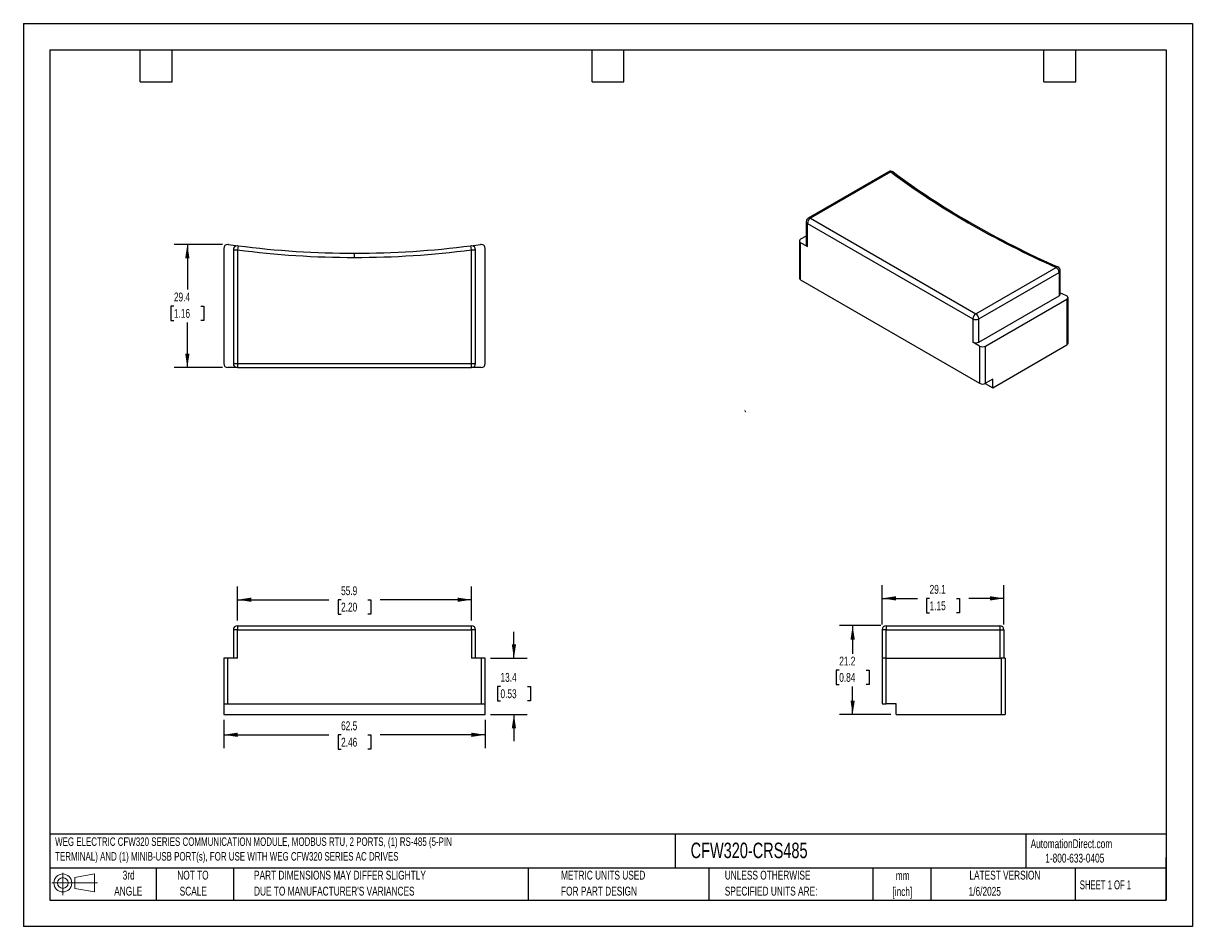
# Model space of a CAD drawing. Header units: millimetres. Extents: x 0 to 279, y 0 to 216.
import ezdxf

# ---------------------------------------------------------------- set-up
doc = ezdxf.new("R2010")
doc.units = ezdxf.units.MM
doc.linetypes.add('CENTERX2', pattern=[20.32, 12.7, -2.54, 2.54, -2.54])
doc.layers.add('DIMENSIONS', color=140, linetype='Continuous', lineweight=25)
doc.layers.add('TEXT', color=140, linetype='Continuous', lineweight=25)
doc.layers.add('SLD-DEFPOINTS', color=7, linetype='Continuous')
doc.styles.add('SLDTEXTSTYLE0', font='TXT', dxfattribs={"width": 0.7})
doc.styles.add('SLDTEXTSTYLE1', font='TXT', dxfattribs={"width": 0.65})
doc.dimstyles.new('SLDDIMSTYLE0', dxfattribs={"dimtxt": 2.158008, "dimasz": 3.302, "dimexe": 0, "dimexo": 0.0625, "dimgap": 0.539502, "dimtad": 0, "dimtih": 1, "dimtoh": 1, "dimrnd": 1e-09, "dimzin": 12, "dimdsep": 46, "dimtxsty": 'SLDTEXTSTYLE0', "dimsah": 1, "dimcen": 0.09, "dimadec": 0, "dimazin": 3, "dimtfac": 1, "dimtofl": 0, "dimtmove": 0, "dimatfit": 3, "dimfxl": 0, "dimfrac": 2, "dimtolj": 1, "dimtzin": 12, "dimarcsym": 0})
doc.dimstyles.new('SLDDIMSTYLE1', dxfattribs={"dimtxt": 2.158008, "dimasz": 3.302, "dimexe": 0, "dimexo": 0.0625, "dimgap": 0.539502, "dimtad": 0, "dimtih": 1, "dimtoh": 1, "dimrnd": 1e-09, "dimzin": 12, "dimdsep": 46, "dimtxsty": 'SLDTEXTSTYLE0', "dimsah": 1, "dimcen": 0.09, "dimadec": 0, "dimazin": 3, "dimtfac": 1, "dimtmove": 0, "dimatfit": 0, "dimfxl": 0, "dimfrac": 2, "dimtolj": 1, "dimtzin": 12, "dimarcsym": 0})

# ---------------------------------------------------------------- blocks, each defined once
blk = doc.blocks.new('Block11')
at = {"color": 7, "linetype": 'Continuous', "lineweight": 18}
for p, q in [((0, 2.88), (10.87, 2.88)), ((2.59, 5.31), (2.59, 0)), ((5.48, 4.17), (10.18, 5.03)), ((5.48, 1.6), (5.48, 4.17)), ((10.18, 5.03), (10.18, 0.73)), ((5.48, 1.6), (10.18, 0.73))]:
    blk.add_line(p, q, dxfattribs=at)
for radius in [2.15, 1.29]:
    blk.add_circle((2.59, 2.88), radius, dxfattribs=at)
blk = doc.blocks.new('Block12')
at = {"layer": 'SLD-DEFPOINTS'}
blk.add_blockref('Block11', (0, 0), dxfattribs=at)
blk = doc.blocks.new('SW_NOTE_0')
at = {"layer": 'TEXT', "color": 0, "linetype": 'CENTERX2', "lineweight": 18, "char_height": 2.0253, "attachment_point": 1, "style": 'SLDTEXTSTYLE0'}
for s, insert in [('WEG ELECTRIC CFW320 SERIES COMMUNICATION MODULE, MODBUS RTU, 2 PORTS, (1) RS-485 (5-PIN', (0, 2.61)), ('TERMINAL) AND (1) MINIB-USB PORT(s), FOR USE WITH WEG CFW320 SERIES AC DRIVES', (0, -0.91))]:
    blk.add_mtext(s, dxfattribs=dict(at, insert=insert))
blk = doc.blocks.new('SW_NOTE_0_1')
at = {"layer": 'TEXT', "color": 0, "linetype": 'CENTERX2', "lineweight": 18, "char_height": 2.117, "attachment_point": 2, "style": 'SLDTEXTSTYLE0'}
for s, insert in [('mm', (2.84, 2.73)), ('[inch]', (2.76, -1.09))]:
    blk.add_mtext(s, dxfattribs=dict(at, insert=insert))
blk = doc.blocks.new('SW_NOTE_0_2')
at = {"layer": 'TEXT', "color": 0, "linetype": 'CENTERX2', "lineweight": 18, "char_height": 2.1167, "attachment_point": 1, "style": 'SLDTEXTSTYLE0'}
for s, insert in [('UNLESS OTHERWISE', (0, 2.73)), ('SPECIFIED UNITS ARE:', (0, -1.09))]:
    blk.add_mtext(s, dxfattribs=dict(at, insert=insert))
blk = doc.blocks.new('SW_NOTE_0_3')
at = {"layer": 'TEXT', "color": 0, "linetype": 'CENTERX2', "lineweight": 18, "char_height": 2.1167, "attachment_point": 1, "style": 'SLDTEXTSTYLE0'}
for s, insert in [('PART DIMENSIONS MAY DIFFER SLIGHTLY', (0, 2.73)), ("DUE TO MANUFACTURER'S VARIANCES", (0, -1.09))]:
    blk.add_mtext(s, dxfattribs=dict(at, insert=insert))
blk = doc.blocks.new('SW_NOTE_0_4')
at = {"layer": 'TEXT', "color": 0, "linetype": 'CENTERX2', "lineweight": 18, "char_height": 2.117, "attachment_point": 2, "style": 'SLDTEXTSTYLE0'}
for s, insert in [('NOT TO', (5.26, 2.73)), ('SCALE', (5.35, -1.09))]:
    blk.add_mtext(s, dxfattribs=dict(at, insert=insert))
blk = doc.blocks.new('SW_NOTE_0_5')
at = {"layer": 'TEXT', "color": 0, "linetype": 'CENTERX2', "lineweight": 18, "char_height": 2.117, "attachment_point": 2, "style": 'SLDTEXTSTYLE0'}
for s, insert in [('3rd', (2.32, 2.73)), ('ANGLE', (2.22, -1.09))]:
    blk.add_mtext(s, dxfattribs=dict(at, insert=insert))
blk = doc.blocks.new('SW_NOTE_0_6')
at = {"layer": 'TEXT', "color": 0, "linetype": 'CENTERX2', "lineweight": 18, "char_height": 2.1167, "attachment_point": 1, "style": 'SLDTEXTSTYLE0'}
for s, insert in [('METRIC UNITS USED', (0, 2.73)), ('FOR PART DESIGN', (0, -1.09))]:
    blk.add_mtext(s, dxfattribs=dict(at, insert=insert))
blk = doc.blocks.new('_D')
at = {"layer": 'DIMENSIONS'}
for p, q in [((51.17, 73.21), (51.17, 81.31)), ((107.07, 73.21), (107.07, 81.31)), ((51.17, 78.14), (72.99, 78.14)), ((75.92, 78.14), (75.19, 78.14)), ((75.19, 78.14), (75.19, 74.71)), ((82.33, 78.14), (83.05, 78.14)), ((83.05, 78.14), (83.05, 74.71)), ((107.07, 78.14), (85.25, 78.14)), ((75.19, 74.71), (75.92, 74.71)), ((83.05, 74.71), (82.33, 74.71))]:
    blk.add_line(p, q, dxfattribs=at)
for points in [[(51.17, 78.14), (54.47, 77.63), (54.47, 78.64)], [(107.07, 78.14), (103.77, 78.64), (103.77, 77.63)]]:
    blk.add_solid(points, dxfattribs=at)
at = {"layer": 'DIMENSIONS', "char_height": 2.117, "attachment_point": 1, "style": 'SLDTEXTSTYLE0'}
for s, insert in [('55.9', (75.92, 81.35)), ('2.20', (75.92, 77.44))]:
    blk.add_mtext(s, dxfattribs=dict(at, insert=insert))
blk = doc.blocks.new('_D_1')
at = {"layer": 'DIMENSIONS'}
for p, q in [((117.22, 64.14), (117.22, 70.49)), ((111.64, 64.14), (120.4, 64.14)), ((114.01, 57.43), (113.29, 57.43)), ((113.29, 57.43), (113.29, 54)), ((120.43, 57.43), (121.15, 57.43)), ((121.15, 57.43), (121.15, 54)), ((113.29, 54), (114.01, 54)), ((121.15, 54), (120.43, 54)), ((111.64, 50.72), (120.4, 50.72)), ((117.22, 50.72), (117.22, 44.37))]:
    blk.add_line(p, q, dxfattribs=at)
for points in [[(117.22, 64.14), (117.73, 67.44), (116.71, 67.44)], [(117.22, 50.72), (116.71, 47.41), (117.73, 47.41)]]:
    blk.add_solid(points, dxfattribs=at)
at = {"layer": 'DIMENSIONS', "char_height": 2.117, "attachment_point": 1, "style": 'SLDTEXTSTYLE0'}
for s, insert in [('13.4', (114.01, 60.64)), ('0.53', (114.01, 56.73))]:
    blk.add_mtext(s, dxfattribs=dict(at, insert=insert))
blk = doc.blocks.new('_D_2')
at = {"layer": 'DIMENSIONS'}
for p, q in [((47.87, 49.45), (47.87, 42.68)), ((110.37, 49.45), (110.37, 42.68)), ((47.87, 45.86), (72.99, 45.86)), ((75.92, 45.86), (75.19, 45.86)), ((75.19, 45.86), (75.19, 42.43)), ((82.33, 45.86), (83.05, 45.86)), ((83.05, 45.86), (83.05, 42.43)), ((110.37, 45.86), (85.25, 45.86)), ((75.19, 42.43), (75.92, 42.43)), ((83.05, 42.43), (82.33, 42.43))]:
    blk.add_line(p, q, dxfattribs=at)
for points in [[(47.87, 45.86), (51.17, 45.35), (51.17, 46.36)], [(110.37, 45.86), (107.07, 46.36), (107.07, 45.35)]]:
    blk.add_solid(points, dxfattribs=at)
at = {"layer": 'DIMENSIONS', "char_height": 2.117, "attachment_point": 1, "style": 'SLDTEXTSTYLE0'}
for s, insert in [('62.5', (75.92, 49.07)), ('2.46', (75.92, 45.15))]:
    blk.add_mtext(s, dxfattribs=dict(at, insert=insert))
blk = doc.blocks.new('_D_3')
at = {"layer": 'DIMENSIONS'}
for p, q in [((205.19, 72.21), (205.19, 81.64)), ((234.33, 72.21), (234.33, 81.64)), ((205.19, 78.46), (213.63, 78.46)), ((216.55, 78.46), (215.83, 78.46)), ((215.83, 78.46), (215.83, 75.03)), ((222.96, 78.46), (223.69, 78.46)), ((223.69, 78.46), (223.69, 75.03)), ((234.33, 78.46), (225.89, 78.46)), ((215.83, 75.03), (216.55, 75.03)), ((223.69, 75.03), (222.96, 75.03))]:
    blk.add_line(p, q, dxfattribs=at)
for points in [[(205.19, 78.46), (208.49, 77.96), (208.49, 78.97)], [(234.33, 78.46), (231.02, 78.97), (231.02, 77.96)]]:
    blk.add_solid(points, dxfattribs=at)
at = {"layer": 'DIMENSIONS', "char_height": 2.117, "attachment_point": 1, "style": 'SLDTEXTSTYLE0'}
for s, insert in [('29.1', (216.55, 81.68)), ('1.15', (216.55, 77.76))]:
    blk.add_mtext(s, dxfattribs=dict(at, insert=insert))
blk = doc.blocks.new('_D_4')
at = {"layer": 'DIMENSIONS'}
for p, q in [((204.92, 71.94), (194.99, 71.94)), ((198.16, 71.94), (198.16, 65.24)), ((194.96, 61.33), (194.23, 61.33)), ((194.23, 61.33), (194.23, 57.9)), ((201.37, 61.33), (202.09, 61.33)), ((202.09, 61.33), (202.09, 57.9)), ((194.23, 57.9), (194.96, 57.9)), ((198.16, 50.72), (198.16, 57.41)), ((202.09, 57.9), (201.37, 57.9)), ((207.32, 50.72), (194.99, 50.72))]:
    blk.add_line(p, q, dxfattribs=at)
for points in [[(198.16, 71.94), (197.65, 68.63), (198.67, 68.63)], [(198.16, 50.72), (198.67, 54.02), (197.65, 54.02)]]:
    blk.add_solid(points, dxfattribs=at)
at = {"layer": 'DIMENSIONS', "char_height": 2.117, "attachment_point": 1, "style": 'SLDTEXTSTYLE0'}
for s, insert in [('21.2', (194.96, 64.54)), ('0.84', (194.96, 60.63))]:
    blk.add_mtext(s, dxfattribs=dict(at, insert=insert))
blk = doc.blocks.new('_D_5')
at = {"layer": 'DIMENSIONS'}
for p, q in [((47.6, 163.07), (36, 163.07)), ((39.18, 163.07), (39.18, 152.26)), ((35.97, 148.34), (35.25, 148.34)), ((35.25, 148.34), (35.25, 144.91)), ((42.38, 148.34), (43.11, 148.34)), ((43.11, 148.34), (43.11, 144.91)), ((35.25, 144.91), (35.97, 144.91)), ((39.18, 133.62), (39.18, 144.43)), ((43.11, 144.91), (42.38, 144.91)), ((47.6, 133.62), (36, 133.62))]:
    blk.add_line(p, q, dxfattribs=at)
for points in [[(39.18, 163.07), (38.67, 159.77), (39.69, 159.77)], [(39.18, 133.62), (39.69, 136.92), (38.67, 136.92)]]:
    blk.add_solid(points, dxfattribs=at)
at = {"layer": 'DIMENSIONS', "char_height": 2.117, "attachment_point": 1, "style": 'SLDTEXTSTYLE0'}
for s, insert in [('29.4', (35.97, 151.56)), ('1.16', (35.97, 147.64))]:
    blk.add_mtext(s, dxfattribs=dict(at, insert=insert))

msp = doc.modelspace()

# ---------------------------------------------------------------- linework, layer by layer
at = {"color": 7, "linetype": 'Continuous'}
for p, q in [((0.002, 215.903), (0.002, 0.003)), ((0.002, 215.903), (279.402, 215.903)), ((279.402, 215.903), (279.402, 0.003)), ((279.402, 0.003), (0.002, 0.003))]:
    msp.add_line(p, q, dxfattribs=at)
for p, q in [((206.756, 180.448), (187.567, 169.37)), ((207.256, 180.398), (188.067, 169.321)), ((187.067, 168.504), (187.067, 162.952)), ((187.36, 162.543), (187.36, 168.096)), ((187.36, 168.096), (226.887, 145.277)), ((188.067, 169.321), (227.594, 146.502)), ((187.067, 165.069), (185.734, 164.299)), ((47.872, 162.068), (47.872, 134.621)), ((51.3, 162.749), (51.172, 161.758)), ((107.072, 161.758), (106.944, 162.749)), ((110.372, 134.621), (110.372, 162.068)), ((185.441, 163.891), (185.441, 154.974)), ((187.36, 162.543), (185.734, 163.482)), ((185.734, 154.566), (185.734, 163.482)), ((50.172, 161.758), (50.172, 134.621)), ((50.172, 161.758), (51.172, 161.758)), ((51.172, 161.758), (51.172, 134.621)), ((79.122, 159.959), (79.122, 160.959)), ((107.072, 134.621), (107.072, 161.758)), ((107.072, 161.758), (108.072, 161.758)), ((108.072, 134.621), (108.072, 161.758)), ((227.594, 146.502), (246.783, 157.58)), ((247.783, 151.211), (247.783, 156.763)), ((185.734, 154.566), (228.513, 129.869)), ((228.301, 145.277), (247.49, 156.355)), ((247.49, 156.355), (247.49, 150.802)), ((228.301, 139.725), (247.49, 150.802)), ((229.928, 138.786), (249.336, 149.99)), ((249.336, 149.99), (249.336, 139.032)), ((249.629, 139.44), (249.629, 150.398)), ((226.887, 145.277), (226.887, 139.725)), ((228.301, 139.725), (228.301, 145.277)), ((228.513, 138.786), (226.887, 139.725)), ((228.513, 138.786), (228.513, 129.869)), ((229.928, 129.869), (229.928, 138.786)), ((231.625, 128.808), (249.336, 139.032)), ((50.172, 134.621), (51.172, 134.621)), ((51.172, 134.621), (107.072, 134.621)), ((51.172, 134.621), (51.172, 133.621)), ((107.072, 134.621), (108.072, 134.621)), ((107.072, 133.621), (107.072, 134.621)), ((51.172, 133.621), (48.872, 133.621)), ((51.172, 133.621), (107.072, 133.621)), ((109.372, 133.621), (107.072, 133.621)), ((229.853, 129.83), (231.625, 128.808)), ((231.625, 130.849), (229.928, 129.869)), ((231.625, 128.808), (231.625, 130.849)), ((50.172, 70.936), (50.172, 64.136)), ((51.172, 70.936), (50.172, 70.936)), ((51.172, 71.936), (107.072, 71.936)), ((51.172, 71.936), (51.172, 70.936)), ((51.172, 64.136), (51.172, 70.936)), ((51.172, 70.936), (107.072, 70.936)), ((107.072, 70.936), (107.072, 71.936)), ((107.072, 70.936), (107.072, 64.136)), ((108.072, 70.936), (107.072, 70.936)), ((108.072, 64.136), (108.072, 70.936)), ((206.189, 70.936), (205.189, 70.936)), ((205.189, 70.936), (205.189, 64.136)), ((206.189, 71.936), (206.189, 70.936)), ((206.189, 71.936), (233.326, 71.936)), ((206.189, 70.936), (233.326, 70.936)), ((206.189, 64.136), (206.189, 70.936)), ((233.326, 71.936), (233.326, 70.936)), ((233.326, 70.936), (234.326, 70.936)), ((233.326, 70.936), (233.326, 64.136)), ((234.326, 70.936), (234.326, 64.136)), ((47.872, 64.136), (47.872, 53.216)), ((48.872, 64.136), (47.872, 64.136)), ((48.872, 53.216), (48.872, 64.136)), ((51.172, 64.136), (48.872, 64.136)), ((109.372, 64.136), (107.072, 64.136)), ((109.372, 64.136), (109.372, 53.216)), ((110.372, 64.136), (109.372, 64.136)), ((110.372, 53.216), (110.372, 64.136)), ((205.189, 64.136), (205.189, 53.216)), ((206.189, 64.136), (205.189, 64.136)), ((206.189, 53.216), (206.189, 64.136)), ((206.189, 64.136), (233.636, 64.136)), ((234.636, 64.136), (233.636, 64.136)), ((233.636, 64.136), (233.636, 50.716)), ((234.636, 64.136), (234.636, 50.716)), ((47.872, 53.216), (48.872, 53.216)), ((47.872, 53.216), (47.872, 50.716)), ((48.872, 53.216), (109.372, 53.216)), ((109.372, 53.216), (110.372, 53.216)), ((110.372, 50.716), (110.372, 53.216)), ((205.189, 53.216), (206.189, 53.216)), ((208.589, 53.216), (206.189, 53.216)), ((208.589, 50.716), (208.589, 53.216)), ((47.872, 50.716), (110.372, 50.716)), ((208.589, 50.716), (233.636, 50.716)), ((233.636, 50.716), (234.636, 50.716))]:
    msp.add_line(p, q)
for centre, radius, start, end in [((206.963, 179.989), 0.503, 54.38242, 114.30712), ((207.258, 179.617), 0.967, 52.15848, 121.16762), ((207.542, 179.885), 0.588, 57.64097, 119.11747), ((318.584, 329.769), 186.294, 233.30226, 240.11014), ((316.772, 326.184), 181.988, 233.24028, 240.17169), ((187.567, 168.554), 0.503, 185.72933, 245.62233), ((187.983, 168.533), 0.913, 148.90373, 181.787), ((187.986, 168.577), 0.894, 117.82954, 151.43644), ((188.895, 168.026), 1.537, 122.60548, 177.39452), ((187.775, 168.924), 0.493, 53.70101, 115.02654), ((226.037, 167.874), 0.479, 63.7079, 127.28699), ((338.288, 363.962), 225.758, 240.09921, 246.08874), ((336.848, 360.261), 221.537, 240.051, 246.12726), ((48.872, 162.068), 1, 90, 180), ((48.872, 162.068), 1, 82.02382, 90), ((79.122, 377.959), 217, 262.02382, 262.63377), ((51.172, 161.758), 1, 90, 180), ((51.172, 161.758), 1, 82.63377, 90), ((79.122, 377.959), 217, 262.63377, 270), ((79.122, 377.959), 217, 270, 277.36623), ((79.122, 377.959), 217, 277.36623, 277.97618), ((107.072, 161.758), 1, 90, 97.36623), ((107.072, 161.758), 1, 0, 90), ((109.372, 162.068), 1, 90, 97.97618), ((109.372, 162.068), 1, 0, 90), ((185.888, 163.891), 0.437, 110.78342, 249.21658), ((187.567, 163.002), 0.503, 185.6948, 245.62534), ((79.111, 377.791), 217.832, 262.63093, 270.00284), ((79.133, 377.791), 217.832, 269.99716, 277.36907), ((247.068, 157.286), 0.409, 72.59449, 134.10088), ((245.955, 156.285), 1.537, 2.60548, 57.39452), ((246.836, 156.796), 0.945, 357.99497, 68.08946), ((247.283, 156.813), 0.503, 294.3777, 354.27034), ((185.941, 155.024), 0.503, 185.6948, 245.62534), ((247.283, 151.26), 0.503, 294.37466, 354.3052), ((347.732, 377.099), 246.754, 246.10529, 246.4724), ((248.816, 149.903), 1.042, 60.11068, 66.57243), ((249.181, 150.398), 0.437, 290.78342, 69.21658), ((228.422, 145.207), 1.537, 122.60548, 177.39452), ((226.766, 145.207), 1.537, 2.60548, 57.39452), ((227.594, 146.642), 1.537, 242.60967, 297.39033), ((227.594, 141.09), 1.537, 242.60967, 297.39033), ((229.221, 140.151), 1.537, 242.60967, 297.39033), ((249.128, 139.49), 0.503, 294.37466, 354.3052), ((48.872, 134.621), 1, 180, 270), ((51.172, 134.621), 1, 180, 270), ((107.072, 134.621), 1, 270, 0), ((109.372, 134.621), 1, 270, 0), ((229.221, 131.234), 1.537, 242.60967, 297.39033), ((51.172, 70.936), 1, 90, 180), ((107.072, 70.936), 1, 0, 90), ((206.189, 70.936), 1, 90, 180), ((233.326, 70.936), 1, 0, 90)]:
    msp.add_arc(centre, radius, start, end)
at = {"color": 179, "linetype": 'Continuous', "lineweight": 18}
msp.add_open_spline([(172.437, 123.363), (172.437, 123.359), (172.437, 123.349), (172.437, 123.335), (172.44, 123.301), (172.449, 123.259), (172.47, 123.21), (172.494, 123.172), (172.526, 123.134), (172.564, 123.103), (172.603, 123.08), (172.63, 123.069), (172.644, 123.064), (172.647, 123.063), (172.649, 123.063), (172.651, 123.062), (172.652, 123.062), (172.653, 123.061), (172.653, 123.061), (172.654, 123.061), (172.654, 123.061), (172.655, 123.061), (172.656, 123.061), (172.657, 123.06), (172.658, 123.06), (172.659, 123.06), (172.659, 123.06), (172.659, 123.06)], degree=3, knots=[0, 0, 0, 0, 0.031157, 0.0616635, 0.0914447, 0.2513634, 0.3389411, 0.4301017, 0.5424539, 0.6557537, 0.7496797, 0.8337474, 0.84171, 0.8456822, 0.84971, 0.8552059, 0.8616048, 0.8626155, 0.8644851, 0.8673693, 0.8712876, 0.8822525, 0.8974046, 0.919859, 0.963827, 0.9812273, 1, 1, 1, 1], dxfattribs=at)
at = {"layer": 'TEXT'}
for p, q in [((6.35, 209.55), (273.05, 209.55)), ((6.35, 209.55), (6.35, 6.35)), ((27.94, 201.93), (27.94, 209.55)), ((35.56, 201.93), (35.56, 209.55)), ((135.89, 201.93), (135.89, 209.55)), ((143.51, 201.93), (143.51, 209.55)), ((243.84, 201.93), (243.84, 209.55)), ((251.46, 201.93), (251.46, 209.55)), ((273.05, 209.55), (273.05, 6.35)), ((27.94, 201.93), (35.56, 201.93)), ((135.89, 201.93), (143.51, 201.93)), ((243.84, 201.93), (251.46, 201.93)), ((273.05, 22.126), (6.35, 22.126)), ((155.759, 22.126), (155.759, 13.97)), ((239.575, 22.126), (239.575, 13.97)), ((273.05, 6.35), (273.05, 16.51)), ((273.05, 13.97), (6.35, 13.97)), ((31.75, 13.97), (31.75, 6.35)), ((50.212, 13.97), (50.212, 6.35)), ((120.646, 13.97), (120.646, 6.35)), ((163.78, 13.97), (163.78, 6.35)), ((203.024, 13.97), (203.024, 6.35)), ((216.812, 13.97), (216.812, 6.35)), ((251.349, 13.97), (251.349, 6.35)), ((6.35, 6.35), (273.05, 6.35))]:
    msp.add_line(p, q, dxfattribs=at)

# ---------------------------------------------------------------- block references
at = {"layer": 'SLD-DEFPOINTS'}
msp.add_blockref('Block12', (6.838, 7.554), dxfattribs=at)
at = {"layer": 'TEXT', "linetype": 'CENTERX2', "lineweight": 18}
for name, p in [('SW_NOTE_0', (7.588, 18.723)), ('SW_NOTE_0_5', (22.847, 10.635)), ('SW_NOTE_0_4', (35.257, 10.635)), ('SW_NOTE_0_3', (55.119, 10.635)), ('SW_NOTE_0_6', (128.478, 10.635)), ('SW_NOTE_0_2', (167.608, 10.635)), ('SW_NOTE_0_1', (207.286, 10.525))]:
    msp.add_blockref(name, p, dxfattribs=at)

# ---------------------------------------------------------------- texts
for s, insert, char_height, attachment_point, style in [('CFW320-CRS485', (159.451, 20.073), 3.70417, 1, 'SLDTEXTSTYLE0'), ('AutomationDirect.com', (240.695, 20.877), 2.11667, 1, 'SLDTEXTSTYLE0'), ('1-800-633-0405', (244.192, 17.437), 2.11667, 1, 'SLDTEXTSTYLE0'), ('LATEST VERSION', (234.552, 13.364), 2.11667, 2, 'SLDTEXTSTYLE0'), ('1/6/2025', (229.739, 9.501), 2.1167, 2, 'SLDTEXTSTYLE0'), ('SHEET 1 OF 1', (252.441, 11.051), 2.11667, 1, 'SLDTEXTSTYLE1')]:
    msp.add_mtext(s, dxfattribs=dict(at, insert=insert, char_height=char_height, attachment_point=attachment_point, style=style))

# ---------------------------------------------------------------- dimensions: what is measured, and where the dimension line sits
at = {"layer": 'DIMENSIONS'}
for base, p1, p2, dimstyle, picture, middle in [((39.178, 133.621), (48.872, 163.068), (48.872, 133.621), 'SLDDIMSTYLE0', '_D_5', (39.178, 148.344)), ((117.22, 64.136), (110.372, 50.716), (110.372, 64.136), 'SLDDIMSTYLE1', '_D_1', (117.22, 57.426)), ((198.162, 50.716), (206.189, 71.936), (208.589, 50.716), 'SLDDIMSTYLE0', '_D_4', (198.162, 61.326))]:
    dim = msp.add_linear_dim(base=base, p1=p1, p2=p2, angle=90, dimstyle=dimstyle, dxfattribs=at)
    dim.commit()
    dim.dimension.update_dxf_attribs({"geometry": picture, "text_midpoint": middle, "dimtype": 160})
for base, p1, p2, picture, middle in [((107.072, 78.137), (51.172, 71.936), (107.072, 71.936), '_D', (79.122, 78.137)), ((234.326, 78.464), (205.189, 70.936), (234.326, 70.936), '_D_3', (219.757, 78.464)), ((110.372, 45.856), (47.872, 50.716), (110.372, 50.716), '_D_2', (79.122, 45.856))]:
    dim = msp.add_linear_dim(base=base, p1=p1, p2=p2, dimstyle='SLDDIMSTYLE0', dxfattribs=at)
    dim.commit()
    dim.dimension.update_dxf_attribs({"geometry": picture, "text_midpoint": middle, "dimtype": 160})

doc.saveas('drawing.dxf')
